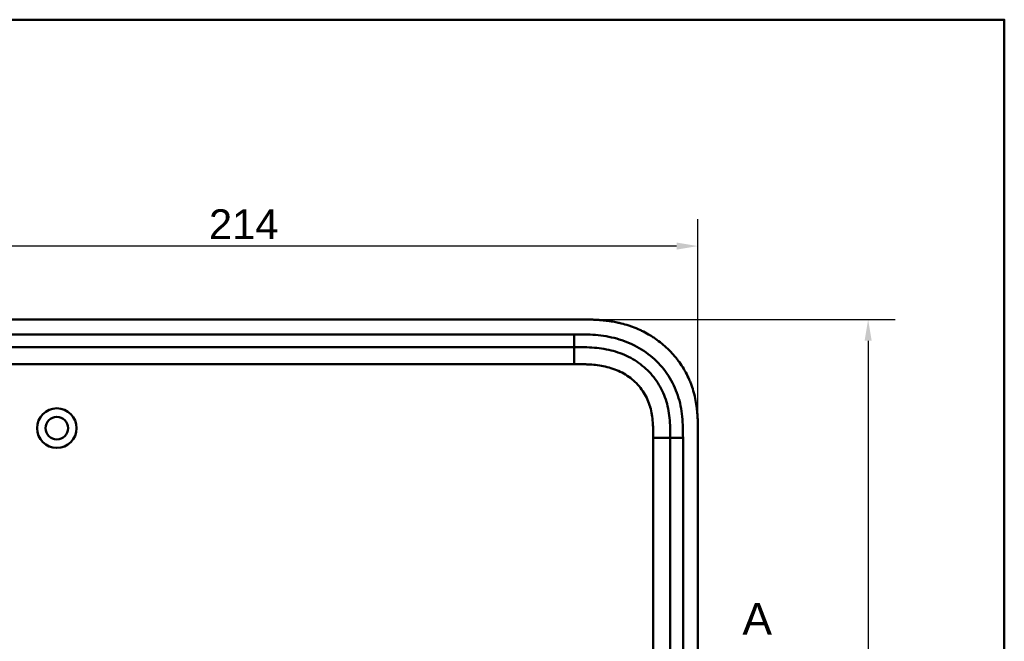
# Model space of a CAD drawing. Header units: millimetres. Extents: x 20 to 833, y 20 to 574.
# Tile 11 of 11: x 589 to 820, y 428 to 574. Entities that reach past the tile are written whole.
import ezdxf

# ---------------------------------------------------------------- set-up
doc = ezdxf.new("R2010")
doc.units = ezdxf.units.MM
doc.header["$LTSCALE"] = 2
for name, color, linetype, lineweight in [('Bemaßungen(DIN)', 7, 'Continuous', 25), ('Schnittansichtslinien(DIN)', 7, 'Continuous', 70), ('Sichtbare Kanten(DIN)', 7, 'Continuous', 50), ('Sichtbare tangentiale Kanten(DIN)', 7, 'Continuous', 50), ('Skizziergeometrie(DIN)', 7, 'Continuous', 50)]:
    doc.layers.add(name, color=color, linetype=linetype, lineweight=lineweight)
doc.styles.add('Aktuell-DINGroßer Text', font='arial.ttf')
doc.styles.add('STANDARD-DIN~0', font='arial.ttf')
doc.dimstyles.new('CAD-LAN', dxfattribs={"dimscale": 2, "dimtxt": 3.5, "dimasz": 2.5, "dimexe": 3.175, "dimexo": 0, "dimgap": 0.8, "dimtad": 1, "dimrnd": 1e-08, "dimtxsty": 'STANDARD-DIN~0', "dimcen": 0.09, "dimdle": 10, "dimclrd": 250, "dimclre": 250, "dimclrt": 250, "dimadec": 0, "dimazin": 2, "dimtfac": 1, "dimtmove": 0, "dimatfit": 3, "dimfxl": 1, "dimtolj": 1, "dimtzin": 0, "dimlwd": 25, "dimlwe": 25, "dimarcsym": 0})

# ---------------------------------------------------------------- blocks, each defined once
blk = doc.blocks.new('Ränder Standardrahmen')
at = {"layer": 'Skizziergeometrie(DIN)', "flags": 128}
blk.add_lwpolyline([(10, 10), (10, 287), (410, 287), (410, 10), (10, 10)], dxfattribs=at)
blk = doc.blocks.new('2DTransSchnitt0')
at = {"layer": 'Schnittansichtslinien(DIN)', "insert": (379.26, 214.85), "char_height": 3.73, "attachment_point": 7, "style": 'Aktuell-DINGroßer Text'}
blk.add_mtext('A', dxfattribs=at)
blk = doc.blocks.new('*D21')
at = {"layer": 'Bemaßungen(DIN)', "color": 250, "linetype": 'Continuous', "lineweight": 25, "true_color": 0x3f3f3f, "transparency": 16777216}
for p, q in [((720.03, 503.67), (794.38, 503.67)), ((788.03, 498.67), (788.03, 263.67)), ((720.03, 258.67), (794.38, 258.67))]:
    blk.add_line(p, q, dxfattribs=at)
at = {"layer": 'Bemaßungen(DIN)', "color": 250, "linetype": 'Continuous', "true_color": 0x3f3f3f, "transparency": 16777216}
for points in [[(787.2, 498.67), (788.87, 498.67), (788.03, 503.67)], [(787.2, 263.67), (788.87, 263.67), (788.03, 258.67)]]:
    blk.add_solid(points, dxfattribs=at)
at = {"layer": 'Defpoints', "color": 0, "linetype": 'Continuous', "transparency": 16777216}
for p in [(720.03, 503.67), (720.03, 258.67), (788.03, 258.67)]:
    blk.add_point(p, dxfattribs=at)
at = {"layer": 'Bemaßungen(DIN)', "color": 250, "linetype": 'Continuous', "lineweight": 25, "true_color": 0x3f3f3f, "transparency": 16777216, "insert": (779.29, 373.35), "char_height": 7, "attachment_point": 1, "rotation": 90, "style": 'STANDARD-DIN~0'}
blk.add_mtext('\\A1;245', dxfattribs=at)
blk = doc.blocks.new('*D22')
at = {"layer": 'Bemaßungen(DIN)', "color": 250, "linetype": 'Continuous', "lineweight": 25, "true_color": 0x3f3f3f, "transparency": 16777216}
for p, q in [((534.07, 476.88), (534.07, 527.23)), ((748.07, 476.88), (748.07, 527.23)), ((743.07, 520.88), (539.07, 520.88))]:
    blk.add_line(p, q, dxfattribs=at)
at = {"layer": 'Bemaßungen(DIN)', "color": 250, "linetype": 'Continuous', "true_color": 0x3f3f3f, "transparency": 16777216}
for points in [[(539.07, 521.71), (539.07, 520.05), (534.07, 520.88)], [(743.07, 521.71), (743.07, 520.05), (748.07, 520.88)]]:
    blk.add_solid(points, dxfattribs=at)
at = {"layer": 'Defpoints', "color": 0, "linetype": 'Continuous', "transparency": 16777216}
for p in [(534.07, 520.88), (534.07, 476.88), (748.07, 476.88)]:
    blk.add_point(p, dxfattribs=at)
at = {"layer": 'Bemaßungen(DIN)', "color": 250, "linetype": 'Continuous', "lineweight": 25, "true_color": 0x3f3f3f, "transparency": 16777216, "insert": (633.29, 529.51), "char_height": 7, "attachment_point": 1, "style": 'STANDARD-DIN~0'}
blk.add_mtext('\\A1;214', dxfattribs=at)

msp = doc.modelspace()

# ---------------------------------------------------------------- linework, layer by layer
at = {"layer": 'Sichtbare Kanten(DIN)'}
for p, q in [((720.033, 503.666), (561.111, 503.666)), ((719.034, 497.166), (574.11, 497.166)), ((748.072, 285.45), (748.072, 476.881)), ((741.572, 286.45), (741.572, 475.881))]:
    msp.add_line(p, q, dxfattribs=at)
for radius in [4.65, 2.65]:
    msp.add_circle((597.572, 478.166), radius, dxfattribs=at)
for points, knots in [([(748.072, 476.881), (748.072, 477.18), (748.072, 477.779), (748.066, 478.532), (748.054, 479.289), (748.036, 479.897), (748.002, 480.66), (747.964, 481.272), (747.889, 482.19), (747.787, 483.11), (747.576, 484.488), (747.321, 485.705), (746.914, 487.208), (746.514, 488.391), (745.922, 489.835), (745.376, 490.96), (744.606, 492.318), (743.921, 493.363), (742.987, 494.613), (742.179, 495.564), (741.098, 496.687), (740.181, 497.532), (738.973, 498.515), (737.962, 499.243), (736.647, 500.077), (735.558, 500.68), (734.156, 501.353), (733.006, 501.826), (731.539, 502.335), (730.346, 502.676), (728.989, 502.989), (728.078, 503.159), (727.163, 503.3), (726.552, 503.38), (725.789, 503.463), (725.178, 503.518), (724.415, 503.572), (723.806, 503.605), (722.893, 503.64), (721.682, 503.665), (720.631, 503.666), (720.033, 503.666)], [0.00000945, 0.00000945, 0.00000945, 0.00000945, 0.02084254, 0.04167563, 0.05209218, 0.07292527, 0.08334182, 0.10417491, 0.11459146, 0.14584109, 0.16667419, 0.20834037, 0.22917346, 0.27083965, 0.29167274, 0.33333892, 0.35417201, 0.3958382, 0.41667129, 0.45833747, 0.47917057, 0.52083675, 0.54166984, 0.58333603, 0.60416912, 0.6458353, 0.66666839, 0.70833458, 0.72916767, 0.77083385, 0.79166695, 0.82291658, 0.83333313, 0.85416622, 0.86458277, 0.88541586, 0.89583241, 0.9166655, 0.92708204, 0.95833168, 0.99999787, 0.99999787, 0.99999787, 0.99999787]), ([(741.572, 475.881), (741.572, 476.681), (741.57, 478.265), (741.44, 480.571), (741.11, 482.789), (740.363, 485.617), (738.804, 488.896), (735.973, 492.238), (732.389, 494.781), (728.955, 496.143), (726.038, 496.781), (723.772, 497.057), (721.435, 497.164), (719.839, 497.166), (719.034, 497.166)], [41.2275228, 41.2275228, 41.2275228, 41.2275228, 41.4710255, 41.7145268, 41.9580281, 42.2015293, 42.6885319, 43.1755344, 43.662537, 44.1495395, 44.3930408, 44.6365421, 44.8800433, 45.1235454, 45.1235454, 45.1235454, 45.1235454])]:
    msp.add_open_spline(points, degree=3, knots=knots, dxfattribs=at)
at = {"layer": 'Sichtbare tangentiale Kanten(DIN)'}
for p, q in [((574.11, 500.166), (719.034, 500.166)), ((719.034, 497.166), (719.034, 500.166)), ((719.034, 497.166), (719.034, 493.166)), ((719.034, 493.166), (574.11, 493.166)), ((737.572, 475.881), (741.572, 475.881)), ((737.572, 286.45), (737.572, 475.881)), ((741.572, 475.881), (744.572, 475.881)), ((744.572, 475.881), (744.572, 286.45))]:
    msp.add_line(p, q, dxfattribs=at)
for points, knots in [([(719.034, 500.166), (719.839, 500.166), (721.486, 500.165), (724.01, 500.051), (726.532, 499.744), (729.849, 499.021), (733.827, 497.447), (738.019, 494.476), (741.352, 490.544), (743.19, 486.675), (744.056, 483.385), (744.43, 480.862), (744.571, 478.328), (744.572, 476.681), (744.572, 475.881)], [41.2275225, 41.2275225, 41.2275225, 41.2275225, 41.4710252, 41.7145264, 41.9580277, 42.201529, 42.6885315, 43.1755341, 43.6625366, 44.1495392, 44.3930404, 44.6365417, 44.880043, 45.123546, 45.123546, 45.123546, 45.123546]), ([(736.868, 483.126), (736.698, 483.716), (736.49, 484.289), (736.248, 484.838), (735.999, 485.403), (735.705, 485.956), (735.376, 486.481), (735.045, 487.009), (734.672, 487.517), (734.268, 487.992), (733.862, 488.468), (733.418, 488.919), (732.949, 489.333), (732.481, 489.745), (731.982, 490.127), (731.461, 490.472), (730.942, 490.816), (730.397, 491.126), (729.838, 491.399), (729.279, 491.672), (728.698, 491.91), (728.111, 492.112), (728.108, 492.113), (728.105, 492.114), (728.101, 492.115), (727.522, 492.313), (726.925, 492.479), (726.326, 492.613), (726.321, 492.615), (726.315, 492.616), (726.31, 492.617), (725.72, 492.748), (725.128, 492.849), (724.528, 492.927), (724.519, 492.928), (724.509, 492.929), (724.5, 492.93), (723.907, 493.006), (723.319, 493.058), (722.702, 493.094), (722.694, 493.094), (722.687, 493.095), (722.68, 493.095), (722.374, 493.113), (722.08, 493.126), (721.779, 493.136), (721.469, 493.146), (721.16, 493.152), (720.853, 493.157), (720.244, 493.166), (719.639, 493.166), (719.034, 493.166)], [0, 0, 0, 0, 0.1818471, 0.1818471, 0.1818471, 0.3687122, 0.3687122, 0.3687122, 0.5566899, 0.5566899, 0.5566899, 0.7451003, 0.7451003, 0.7451003, 0.9328992, 0.9328992, 0.9328992, 1.1203708, 1.1203708, 1.1203708, 1.3077792, 1.3077792, 1.3077792, 1.3088638, 1.3088638, 1.3088638, 1.4939899, 1.4939899, 1.4939899, 1.4956398, 1.4956398, 1.4956398, 1.6777905, 1.6777905, 1.6777905, 1.6806002, 1.6806002, 1.6806002, 1.8606637, 1.8606637, 1.8606637, 1.8628262, 1.8628262, 1.8628262, 1.9520853, 1.9520853, 1.9520853, 2.0438684, 2.0438684, 2.0438684, 2.2253748, 2.2253748, 2.2253748, 2.2253748]), ([(737.572, 475.881), (737.572, 476.117), (737.572, 476.352), (737.571, 476.587), (737.571, 476.731), (737.57, 476.875), (737.569, 477.018), (737.569, 477.09), (737.568, 477.162), (737.567, 477.234), (737.566, 477.378), (737.564, 477.522), (737.561, 477.665), (737.56, 477.741), (737.559, 477.818), (737.557, 477.894), (737.555, 477.97), (737.553, 478.046), (737.551, 478.122), (737.547, 478.275), (737.542, 478.427), (737.535, 478.585), (737.523, 478.893), (737.507, 479.187), (737.484, 479.492), (737.484, 479.499), (737.483, 479.507), (737.483, 479.514), (737.437, 480.131), (737.371, 480.72), (737.275, 481.309), (737.273, 481.318), (737.272, 481.327), (737.27, 481.336), (737.172, 481.934), (737.041, 482.525), (736.877, 483.095), (736.874, 483.105), (736.871, 483.116), (736.868, 483.126)], [0, 0, 0, 0, 0.07060207, 0.07060207, 0.07060207, 0.11373454, 0.11373454, 0.11373454, 0.13530078, 0.13530078, 0.13530078, 0.17843325, 0.17843325, 0.17843325, 0.20129346, 0.20129346, 0.20129346, 0.22415366, 0.22415366, 0.22415366, 0.26987408, 0.26987408, 0.26987408, 0.35911937, 0.35911937, 0.35911937, 0.36131491, 0.36131491, 0.36131491, 0.54166811, 0.54166811, 0.54166811, 0.54438603, 0.54438603, 0.54438603, 0.72751094, 0.72751094, 0.72751094, 0.73075248, 0.73075248, 0.73075248, 0.73075248])]:
    msp.add_open_spline(points, degree=3, knots=knots, dxfattribs=at)

# ---------------------------------------------------------------- block references
at = {"xscale": 2, "yscale": 2, "zscale": 2}
msp.add_blockref('Ränder Standardrahmen', (0, 0), dxfattribs=at)
at = {"layer": 'Schnittansichtslinien(DIN)', "xscale": 2, "yscale": 2, "zscale": 2}
msp.add_blockref('2DTransSchnitt0', (0, 0), dxfattribs=at)

# ---------------------------------------------------------------- dimensions: what is measured, and where the dimension line sits
at = {"layer": 'Bemaßungen(DIN)', "color": 250, "linetype": 'Continuous', "lineweight": 25, "true_color": 0x3f3f3f}
for base, p1, p2, angle, picture, middle in [((534.072, 520.881), (748.072, 476.881), (534.072, 476.881), 180, '*D22', (641.072, 520.881)), ((788.033, 258.666), (720.033, 503.666), (720.033, 258.666), 90, '*D21', (788.033, 381.166))]:
    dim = msp.add_linear_dim(base=base, p1=p1, p2=p2, angle=angle, dimstyle='CAD-LAN', override={"dimgap": 0.8, "dimdec": 2, "dimtol": 0, "dimlim": 0, "dimtp": 0, "dimtm": 0, "dimtdec": 2, "dimtofl": 0, "dimatfit": 1}, dxfattribs=at)
    dim.commit()
    dim.dimension.update_dxf_attribs({"geometry": picture, "text_midpoint": middle, "dimtype": 160})

doc.saveas('drawing.dxf')
